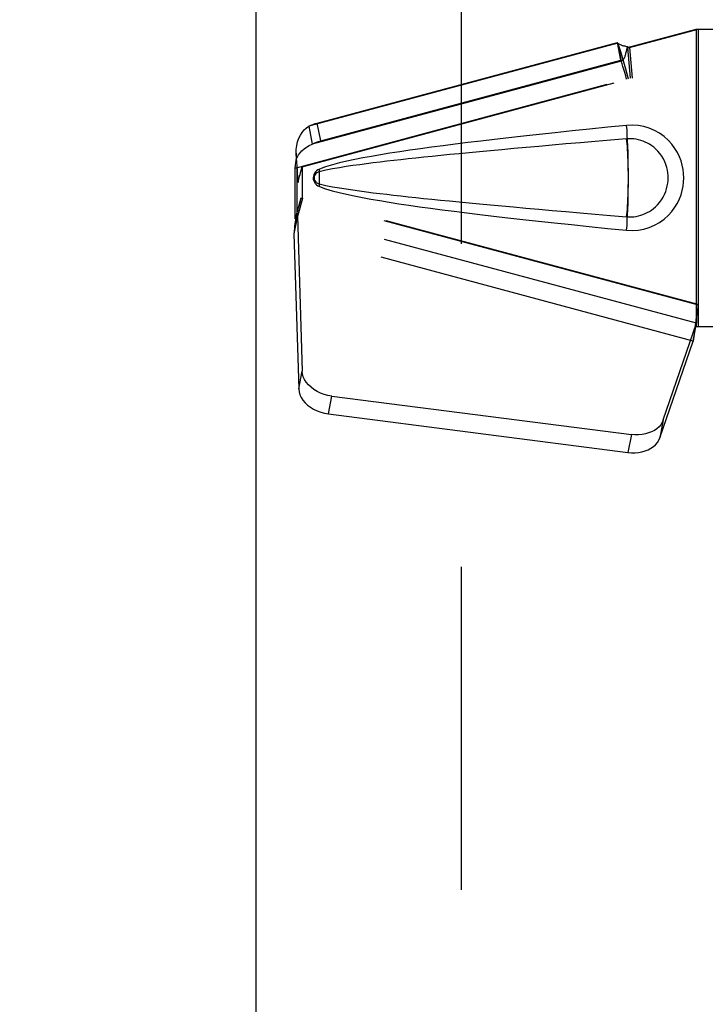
# Model space of a CAD drawing. Header units: inches. Extents: x 0 to 233, y 0 to 151.
# Tile 62 of 85: x 70.5 to 73.22, y 71.23 to 75.13. Entities that reach past the tile are written whole.
import ezdxf

# ---------------------------------------------------------------- set-up
doc = ezdxf.new("R2010")
doc.units = ezdxf.units.IN
doc.header["$LTSCALE"] = 12.808219
doc.header["$MEASUREMENT"] = 0
doc.linetypes.add('HIDDEN', pattern=[0.2, 0.1, -0.1])
doc.layers.get('0').update_dxf_attribs({"linetype": 'CONTINUOUS'})
doc.layers.add('DEFAULT_2', color=8, linetype='HIDDEN')
doc.layers.add('DIMENSIONS', color=7, linetype='CONTINUOUS')
doc.styles.get("Standard").update_dxf_attribs({"font": 'arial.ttf'})
doc.dimstyles.new('DIMSTYLE_1', dxfattribs={"dimtxt": 1.027397, "dimasz": 1.369863, "dimexe": 0.09, "dimexo": 0.07, "dimgap": 0.0375, "dimtad": 0, "dimtih": 1, "dimtoh": 1, "dimzin": 4, "dimdsep": 46, "dimtxsty": 'Standard', "dimblk": '_FILLED', "dimblk1": '_FILLED', "dimblk2": '_FILLED', "dimcen": 0.09, "dimazin": 1, "dimtfac": 1, "dimtofl": 0, "dimtmove": 0, "dimatfit": 3, "dimldrblk": '_FILLED', "dimfxl": 1, "dimtolj": 1, "dimtzin": 4, "dimarcsym": 0})

# ---------------------------------------------------------------- blocks, each defined once
blk = doc.blocks.new('_FILLED')
at = {"color": 0, "linetype": 'ByBlock'}
blk.add_solid([(0, 0), (-1, 0.2), (-1, -0.2)], dxfattribs=at)
blk = doc.blocks.new('*D13')
at = {"layer": 'DIMENSIONS', "color": 2, "linetype": 'Continuous'}
for p, q in [((65.9403, 85.0634), (63.311, 85.0634)), ((69.5653, 85.0634), (72.305, 85.0634))]:
    blk.add_line(p, q, dxfattribs=at)
at = {"layer": 'DIMENSIONS', "color": 2, "linetype": 'Continuous', "xscale": 1.3698630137, "yscale": 1.3698630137, "zscale": 1.3698630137}
blk.add_blockref('_FILLED', (65.9403, 85.0634), dxfattribs=at)
at = {"layer": 'DIMENSIONS', "color": 2, "linetype": 'Continuous', "xscale": 1.3698630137, "yscale": 1.3698630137, "zscale": 1.3698630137, "rotation": 180}
blk.add_blockref('_FILLED', (69.5653, 85.0634), dxfattribs=at)
at = {"layer": 'DIMENSIONS', "color": 2, "linetype": 'Continuous', "insert": (62.7973, 85.5771), "char_height": 1.0274, "width": 2.791923, "attachment_point": 3, "line_spacing_factor": 0.9}
blk.add_mtext('3.63', dxfattribs=at)

msp = doc.modelspace()

# ---------------------------------------------------------------- linework, layer by layer
at = {"color": 3, "linetype": 'Continuous'}
msp.add_line((71.4403, 39.1937), (71.4403, 109.4857), dxfattribs=at)
at = {"layer": 'DEFAULT_2', "color": 8, "linetype": 'HIDDEN'}
for p, q in [((72.2528, 108.8247), (72.2528, 39.8547)), ((72.9127, 75.0216), (73.1848, 75.0947)), ((72.9204, 75.0216), (73.1925, 75.0947)), ((73.1848, 75.0947), (73.5058, 75.0947)), ((73.1848, 75.0947), (73.1848, 73.9147)), ((73.1925, 75.0947), (73.1925, 73.9147)), ((72.8741, 75.0384), (71.6493, 74.7093)), ((71.6824, 74.722), (72.8729, 75.0419)), ((72.8741, 75.0384), (72.8729, 75.0419)), ((72.8864, 74.9709), (72.8729, 75.0419)), ((72.8741, 75.0384), (72.8876, 74.9673)), ((72.9204, 75.0216), (72.9127, 75.0216)), ((72.9127, 75.0216), (72.9233, 74.9002)), ((72.9204, 75.0216), (72.931, 74.9002)), ((72.8876, 74.9673), (71.6628, 74.6382)), ((71.6959, 74.651), (72.8864, 74.9709)), ((72.8876, 74.9673), (72.8864, 74.9709)), ((71.595, 74.5433), (72.9233, 74.9002)), ((71.6226, 74.5486), (72.931, 74.9002)), ((71.6959, 74.651), (71.6824, 74.722)), ((72.9318, 74.7136), (72.9089, 74.7127)), ((71.6493, 74.7093), (71.6628, 74.6382)), ((71.595, 74.5433), (71.5971, 74.5652)), ((71.5969, 74.5639), (71.5995, 74.5825)), ((71.6012, 74.5433), (71.595, 74.5433)), ((71.595, 74.3418), (71.595, 74.5433)), ((71.6012, 74.5433), (71.6012, 74.3418)), ((71.6014, 74.5419), (71.6015, 74.541)), ((71.6015, 74.541), (71.6016, 74.54)), ((71.6016, 74.54), (71.6018, 74.5376)), ((71.6018, 74.5376), (71.6025, 74.5295)), ((71.6025, 74.5295), (71.6028, 74.5254)), ((71.6028, 74.5254), (71.6043, 74.5077)), ((71.614, 74.5175), (71.6174, 74.5298)), ((71.6174, 74.5298), (71.6226, 74.5486)), ((71.6226, 74.5486), (71.6226, 74.4165)), ((71.6907, 74.5164), (71.6906, 74.5304)), ((71.6907, 74.5128), (71.6907, 74.5164)), ((71.6043, 74.5077), (71.6054, 74.496)), ((71.6054, 74.496), (71.6063, 74.4862)), ((71.6907, 74.4929), (71.6907, 74.4965)), ((71.6168, 74.4234), (71.595, 74.3418)), ((71.6168, 74.4234), (71.6245, 74.4234)), ((73.1848, 74.0021), (71.6168, 74.4234)), ((71.6245, 74.4234), (71.6226, 74.4165)), ((73.1925, 74.0021), (71.6245, 74.4234)), ((71.6011, 74.3694), (71.5924, 74.3131)), ((71.6034, 74.3533), (71.5899, 74.2822)), ((71.595, 74.3418), (71.6012, 74.3418)), ((73.1862, 73.928), (71.6034, 74.3533)), ((71.6034, 74.3533), (71.6226, 73.7381)), ((71.5906, 74.292), (71.5899, 74.2822)), ((73.1727, 73.8569), (71.5899, 74.2822)), ((71.5899, 74.2822), (71.609, 73.6671)), ((73.1848, 74.0021), (73.1925, 74.0021)), ((73.1848, 74.0021), (73.185, 73.9919)), ((73.185, 73.9919), (73.1853, 73.9619)), ((73.1769, 73.8874), (73.1856, 73.9436)), ((73.1856, 73.9436), (73.1858, 73.9382)), ((73.0543, 73.5442), (73.1862, 73.928)), ((73.1727, 73.8569), (73.1862, 73.928)), ((73.182, 73.9231), (73.1727, 73.8569)), ((73.1848, 73.9147), (73.5058, 73.9147)), ((73.0408, 73.4731), (73.1727, 73.8569)), ((71.609, 73.6671), (71.6226, 73.7381)), ((71.7265, 73.5681), (71.74, 73.6391)), ((71.74, 73.6391), (72.9275, 73.4866)), ((71.7265, 73.5681), (72.914, 73.4156)), ((73.0543, 73.5442), (73.0408, 73.4731)), ((72.9275, 73.4866), (72.914, 73.4156))]:
    msp.add_line(p, q, dxfattribs=at)
for points in [[(72.8741, 75.0384), (72.8775, 75.0362), (72.8806, 75.0344), (72.8836, 75.0329), (72.8865, 75.0317), (72.8891, 75.0307), (72.8917, 75.03), (72.8942, 75.0293), (72.8966, 75.0287)], [(72.9165, 74.8963), (72.9112, 74.916), (72.9058, 74.9355), (72.9003, 74.9546), (72.8948, 74.9732), (72.8894, 74.991), (72.8841, 75.0079), (72.879, 75.0237), (72.8741, 75.0384)], [(72.8966, 75.0287), (72.9014, 75.0276), (72.9042, 75.0269), (72.9072, 75.0261), (72.9103, 75.0252), (72.9134, 75.0242), (72.9168, 75.0229), (72.9204, 75.0216)], [(72.8876, 74.9673), (72.8902, 74.9689), (72.8926, 74.9707), (72.8947, 74.9726), (72.8966, 74.9748), (72.8984, 74.9774), (72.9, 74.9801), (72.9013, 74.9828), (72.9024, 74.9857), (72.9035, 74.9887), (72.9044, 74.992), (72.9053, 74.9954), (72.9062, 74.9989), (72.9071, 75.0027), (72.908, 75.0066), (72.909, 75.0105), (72.9102, 75.0147)], [(72.9102, 75.0147), (72.9114, 75.0181), (72.9127, 75.0216)], [(72.9102, 75.0147), (72.9108, 75.0163), (72.9121, 75.0186), (72.9138, 75.0203), (72.9157, 75.0212), (72.918, 75.0216)], [(72.9089, 74.8963), (72.9053, 74.9094), (72.9017, 74.9223), (72.898, 74.9347), (72.8944, 74.9465), (72.8909, 74.9574), (72.8876, 74.9673)], [(71.6493, 74.7093), (71.6572, 74.7131), (71.6653, 74.7165), (71.6737, 74.7195), (71.6824, 74.722)], [(72.9089, 74.7127), (72.8338, 74.7052), (72.7616, 74.6978), (72.6923, 74.6907), (72.6258, 74.6837), (72.5619, 74.6768), (72.5006, 74.6701), (72.4418, 74.6634), (72.3853, 74.657), (72.3312, 74.6506), (72.2792, 74.6443), (72.2294, 74.6381), (72.1815, 74.6319), (72.1357, 74.6258), (72.0917, 74.6198), (72.0495, 74.6138), (72.0091, 74.6078), (71.9703, 74.6018), (71.9332, 74.5957), (71.8976, 74.5896), (71.8636, 74.5834), (71.8311, 74.577), (71.8001, 74.5705), (71.7705, 74.5637), (71.7423, 74.5564), (71.7157, 74.5483), (71.6906, 74.5396)], [(72.9089, 74.2967), (72.9318, 74.2957), (72.9543, 74.2972), (72.9766, 74.3013), (72.9983, 74.3077), (73.0193, 74.3167), (73.0393, 74.3279), (73.0577, 74.3412), (73.0742, 74.356), (73.0883, 74.3716), (73.1003, 74.3878), (73.1102, 74.4042), (73.1182, 74.4209), (73.1246, 74.4376), (73.1294, 74.4543), (73.1328, 74.4711), (73.1348, 74.4879), (73.1355, 74.5046), (73.1348, 74.5213), (73.1328, 74.5381), (73.1294, 74.5549), (73.1246, 74.5717), (73.1183, 74.5883), (73.1102, 74.605), (73.1004, 74.6214), (73.0884, 74.6377), (73.0743, 74.6533), (73.0577, 74.6681), (73.0392, 74.6815), (73.0193, 74.6926), (72.9983, 74.7016), (72.9766, 74.7081), (72.9543, 74.7121), (72.9318, 74.7136)], [(72.9157, 74.5219), (72.9157, 74.5307), (72.9154, 74.5566), (72.915, 74.582), (72.9144, 74.6067), (72.9136, 74.6305), (72.9126, 74.6532), (72.9115, 74.6746), (72.9103, 74.6945), (72.9089, 74.7127)], [(71.5986, 74.6018), (71.5991, 74.6163), (71.601, 74.6323), (71.6044, 74.6473), (71.6092, 74.6613), (71.6153, 74.6738), (71.6226, 74.6849), (71.6308, 74.6944), (71.6397, 74.7025), (71.6493, 74.7093)], [(71.5971, 74.5652), (71.5981, 74.572), (71.6005, 74.5801), (71.6039, 74.5883), (71.6085, 74.5964), (71.6144, 74.6043), (71.6216, 74.6119), (71.63, 74.6191), (71.6396, 74.6259), (71.6506, 74.6323), (71.6628, 74.6382)], [(71.6628, 74.6382), (71.6707, 74.642), (71.6788, 74.6454), (71.6872, 74.6484), (71.6959, 74.651)], [(72.9089, 74.6592), (72.8455, 74.6539), (72.7843, 74.6487), (72.7253, 74.6436), (72.6683, 74.6388), (72.6135, 74.634), (72.5607, 74.6294), (72.5099, 74.6249), (72.4611, 74.6205), (72.4143, 74.6162), (72.3693, 74.6121), (72.3262, 74.6081), (72.2849, 74.6042), (72.2454, 74.6004), (72.2077, 74.5967), (72.1717, 74.5931), (72.1374, 74.5897), (72.1047, 74.5863), (72.0733, 74.583), (72.0432, 74.5798), (72.0141, 74.5766), (71.9858, 74.5734), (71.9582, 74.5702), (71.9311, 74.567), (71.9042, 74.5637), (71.8773, 74.5603), (71.8506, 74.5567), (71.8237, 74.553), (71.7969, 74.549), (71.7701, 74.5448), (71.7434, 74.5401), (71.7169, 74.5348), (71.6905, 74.5288)], [(72.9089, 74.3502), (72.9182, 74.3497), (72.9276, 74.3498), (72.937, 74.3505), (72.9464, 74.3517), (72.9556, 74.3536), (72.9647, 74.356), (72.9736, 74.359), (72.9822, 74.3625), (72.9906, 74.3665), (72.9989, 74.3712), (73.0072, 74.3765), (73.0153, 74.3826), (73.0235, 74.3896), (73.0315, 74.3976), (73.0394, 74.4068), (73.0468, 74.4169), (73.0534, 74.4277), (73.0591, 74.4389), (73.0637, 74.4501), (73.0673, 74.4613), (73.07, 74.4723), (73.0718, 74.483), (73.0729, 74.4935), (73.0732, 74.5039), (73.073, 74.5142), (73.072, 74.5247), (73.0703, 74.5354), (73.0678, 74.5462), (73.0643, 74.5574), (73.0599, 74.5686), (73.0544, 74.5799), (73.0479, 74.5908), (73.0406, 74.6011), (73.0327, 74.6105), (73.0247, 74.6187), (73.0164, 74.6258), (73.0082, 74.6321), (72.9998, 74.6376), (72.9914, 74.6424), (72.9829, 74.6465), (72.9742, 74.6501), (72.9652, 74.6532), (72.956, 74.6556), (72.9467, 74.6575), (72.9373, 74.6588), (72.9278, 74.6596), (72.9183, 74.6597), (72.9089, 74.6592)], [(72.9089, 74.3502), (72.91, 74.3589), (72.911, 74.369), (72.9119, 74.3805), (72.9128, 74.3932), (72.9136, 74.407), (72.9142, 74.4217), (72.9148, 74.4373), (72.9152, 74.4536), (72.9155, 74.4703), (72.9157, 74.4874), (72.9158, 74.5047), (72.9157, 74.5219), (72.9155, 74.539), (72.9152, 74.5558), (72.9148, 74.572), (72.9142, 74.5876), (72.9136, 74.6024), (72.9128, 74.6162), (72.9119, 74.6289), (72.911, 74.6403), (72.91, 74.6505), (72.9089, 74.6592)], [(71.5986, 74.6018), (71.5986, 74.596), (71.5985, 74.588), (71.5982, 74.5808), (71.5979, 74.5742), (71.5974, 74.5684), (71.5971, 74.5652)], [(71.5995, 74.5825), (71.5986, 74.5997), (71.5986, 74.6018)], [(71.6063, 74.4862), (71.6055, 74.502), (71.6045, 74.518), (71.6034, 74.5342), (71.6021, 74.5504), (71.6008, 74.5665), (71.5995, 74.5825)], [(71.6012, 74.5433), (71.6012, 74.5432), (71.6013, 74.543), (71.6013, 74.5427), (71.6014, 74.5423), (71.6014, 74.5419)], [(71.6063, 74.4862), (71.6077, 74.4925), (71.6092, 74.4988), (71.6108, 74.5051), (71.6124, 74.5113), (71.614, 74.5175)], [(71.6906, 74.5396), (71.6846, 74.5365), (71.6793, 74.5327), (71.6748, 74.528), (71.6711, 74.5228), (71.6685, 74.5171), (71.6669, 74.5112), (71.6663, 74.5049), (71.6668, 74.4986), (71.6684, 74.4926), (71.671, 74.4869), (71.6746, 74.4815), (71.6792, 74.4768), (71.6845, 74.4729), (71.6907, 74.4697)], [(71.6905, 74.5288), (71.6854, 74.527), (71.681, 74.5245), (71.6771, 74.5213), (71.674, 74.5176), (71.6718, 74.5135), (71.6705, 74.5091), (71.6701, 74.5045), (71.6706, 74.4998), (71.672, 74.4955), (71.6742, 74.4915), (71.6773, 74.4879), (71.6811, 74.4847), (71.6855, 74.4823), (71.6905, 74.4805)], [(71.6905, 74.4805), (71.6906, 74.4884), (71.6907, 74.4965), (71.6908, 74.5047), (71.6907, 74.5128), (71.6906, 74.5209), (71.6905, 74.5288)], [(71.6906, 74.5304), (71.6906, 74.5327), (71.6906, 74.535), (71.6906, 74.5373), (71.6906, 74.5396)], [(71.6905, 74.4805), (71.7168, 74.4746), (71.7433, 74.4693), (71.77, 74.4646), (71.7967, 74.4604), (71.8235, 74.4564), (71.8502, 74.4526), (71.877, 74.4491), (71.9037, 74.4457), (71.9306, 74.4424), (71.9577, 74.4392), (71.9852, 74.436), (72.0134, 74.4328), (72.0425, 74.4296), (72.0725, 74.4264), (72.1038, 74.4231), (72.1365, 74.4197), (72.1709, 74.4163), (72.2069, 74.4127), (72.2446, 74.409), (72.2841, 74.4052), (72.3254, 74.4013), (72.3685, 74.3973), (72.4135, 74.3932), (72.4604, 74.3889), (72.5093, 74.3845), (72.5601, 74.38), (72.613, 74.3754), (72.6679, 74.3706), (72.7249, 74.3657), (72.7841, 74.3607), (72.8454, 74.3555), (72.9089, 74.3502)], [(71.6907, 74.4697), (71.6906, 74.472), (71.6906, 74.4743), (71.6906, 74.4766), (71.6906, 74.4789), (71.6907, 74.4813), (71.6907, 74.4929)], [(72.9089, 74.2967), (72.9103, 74.3149), (72.9115, 74.3347), (72.9126, 74.3561), (72.9136, 74.3788), (72.9144, 74.4026), (72.915, 74.4273), (72.9154, 74.4527), (72.9157, 74.4786), (72.9157, 74.4874)], [(71.6907, 74.4697), (71.7153, 74.4611), (71.7415, 74.4532), (71.7693, 74.446), (71.7985, 74.4392), (71.8292, 74.4327), (71.8613, 74.4264), (71.895, 74.4202), (71.9302, 74.4141), (71.9671, 74.4081), (72.0056, 74.4021), (72.0458, 74.3961), (72.0879, 74.3901), (72.1317, 74.384), (72.1775, 74.3779), (72.2253, 74.3718), (72.2752, 74.3655), (72.3272, 74.3592), (72.3815, 74.3528), (72.4381, 74.3463), (72.4972, 74.3397), (72.5588, 74.3329), (72.6231, 74.326), (72.6902, 74.3189), (72.7601, 74.3117), (72.833, 74.3042), (72.9089, 74.2967)], [(71.6245, 74.4234), (71.6192, 74.4039), (71.6138, 74.3847), (71.6084, 74.3658), (71.603, 74.3474), (71.5977, 74.3299), (71.5924, 74.3131)], [(71.6168, 74.4234), (71.6142, 74.4138), (71.6116, 74.4044), (71.6089, 74.3952), (71.6063, 74.3862), (71.6037, 74.3776), (71.6011, 74.3694)], [(71.6011, 74.3694), (71.6015, 74.3665), (71.6018, 74.3637), (71.6022, 74.361), (71.6026, 74.3584), (71.603, 74.3558), (71.6034, 74.3533)], [(71.5924, 74.3131), (71.5919, 74.3077), (71.5906, 74.292)], [(73.1852, 73.9744), (73.1851, 73.9668), (73.1845, 73.9539), (73.1834, 73.9395), (73.1817, 73.9234), (73.1796, 73.9061), (73.178, 73.8951)], [(73.1925, 74.0021), (73.19, 73.9819), (73.1873, 73.9619), (73.1847, 73.9422), (73.182, 73.9231)], [(73.1853, 73.9619), (73.1854, 73.9525), (73.1856, 73.9436)], [(73.1858, 73.9382), (73.1859, 73.9355), (73.186, 73.9329), (73.1861, 73.9304), (73.1862, 73.928)], [(71.74, 73.6391), (71.7246, 73.6418), (71.7097, 73.6458), (71.6953, 73.6511), (71.6816, 73.6576), (71.669, 73.6653), (71.6576, 73.6739), (71.6475, 73.6834), (71.639, 73.6936), (71.6322, 73.7043), (71.6271, 73.7154), (71.6239, 73.7267), (71.6226, 73.7381)], [(71.609, 73.6671), (71.6103, 73.6557), (71.6135, 73.6444), (71.6186, 73.6333), (71.6254, 73.6225), (71.634, 73.6124), (71.644, 73.6029), (71.6554, 73.5943), (71.6681, 73.5866), (71.6817, 73.5801), (71.6961, 73.5748), (71.711, 73.5708), (71.7265, 73.5681)], [(73.0543, 73.5442), (73.0501, 73.5345), (73.0444, 73.5255), (73.0372, 73.5171), (73.0287, 73.5095), (73.0189, 73.5029), (73.0079, 73.4971), (72.996, 73.4925), (72.9833, 73.4889), (72.9698, 73.4865), (72.956, 73.4853), (72.9419, 73.4854), (72.9275, 73.4866)], [(72.914, 73.4156), (72.9283, 73.4143), (72.9424, 73.4143), (72.9563, 73.4155), (72.9697, 73.4179), (72.9824, 73.4214), (72.9944, 73.4261), (73.0053, 73.4318), (73.0151, 73.4385), (73.0237, 73.4461), (73.0309, 73.4545), (73.0366, 73.4635), (73.0408, 73.4731)]]:
    msp.add_lwpolyline(points, dxfattribs=at)
msp.add_ellipse((71.6211, 74.4165), major_axis=(0.02, 0.0746), ratio=0.018459, start_param=-3.136658, end_param=-1.565862, dxfattribs=at)

# ---------------------------------------------------------------- dimensions: what is measured, and where the dimension line sits
at = {"layer": 'DIMENSIONS', "color": 2, "linetype": 'Continuous'}
dim = msp.add_linear_dim(base=(69.5652720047, 85.0633627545), p1=(65.9402720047, 108.4646634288), p2=(69.5652720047, 39.1936634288), dimstyle='DIMSTYLE_1', dxfattribs=at)
dim.commit()
dim.dimension.update_dxf_attribs({"geometry": '*D13', "text_midpoint": (61.4000509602, 85.0576347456), "dimtype": 160})

doc.saveas('drawing.dxf')
